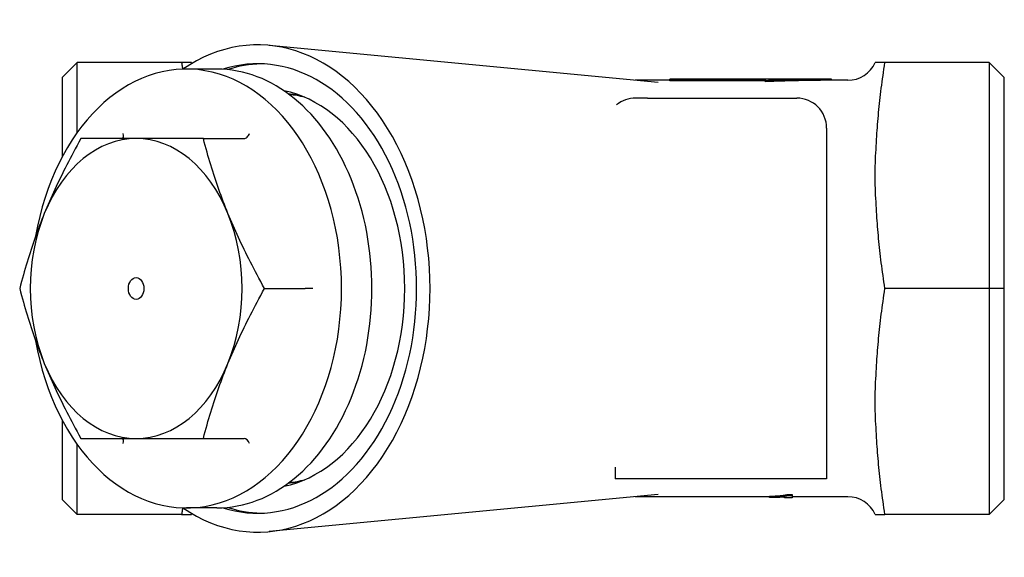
# Model space of a CAD drawing. Header units: millimetres. Extents: x 60 to 4078, y 28 to 408.
# Tile 2 of 3: x 269 to 368, y 355 to 408. Entities that reach past the tile are written whole.
import ezdxf

# ---------------------------------------------------------------- set-up
doc = ezdxf.new("R2010")
doc.units = ezdxf.units.MM
doc.layers.add('DETAIL', color=2, linetype='Continuous')

msp = doc.modelspace()

# ---------------------------------------------------------------- linework, layer by layer
at = {"layer": 'DETAIL'}
for p, q in [((333.115, 402.067), (294.232, 405.77)), ((275.019, 404.056), (273.519, 402.556)), ((285.458, 404.056), (275.019, 404.056)), ((275.019, 397.063), (275.019, 404.056)), ((286.274, 404.056), (285.458, 404.056)), ((286.435, 404.056), (286.274, 404.056)), ((354.997, 404.056), (354.836, 404.056)), ((355.813, 404.056), (354.997, 404.056)), ((366.253, 404.056), (355.813, 404.056)), ((367.753, 402.556), (366.253, 404.056)), ((366.253, 404.056), (366.253, 381.456)), ((288.973, 403.406), (285.932, 403.406)), ((273.519, 402.556), (273.519, 394.632)), ((334.28, 402.284), (330.837, 402.284)), ((334.28, 402.345), (334.28, 402.384)), ((350.293, 402.384), (334.28, 402.384)), ((343.88, 402.345), (334.28, 402.345)), ((334.28, 402.246), (334.28, 402.345)), ((343.88, 402.246), (334.28, 402.246)), ((343.88, 402.238), (343.88, 402.345)), ((343.88, 402.138), (343.88, 402.238)), ((350.474, 402.284), (350.474, 402.384)), ((352.099, 402.284), (350.474, 402.284)), ((367.753, 381.456), (367.753, 402.556)), ((332.047, 400.506), (330.872, 400.506)), ((332.047, 400.506), (346.983, 400.506)), ((349.983, 397.506), (349.983, 362.406)), ((280.912, 396.456), (275.385, 396.456)), ((287.633, 396.456), (280.912, 396.456)), ((287.633, 396.456), (291.702, 396.456)), ((293.756, 381.456), (297.826, 381.456)), ((298.588, 381.456), (297.826, 381.456)), ((366.253, 381.456), (355.813, 381.456)), ((367.753, 381.456), (366.253, 381.456)), ((366.253, 381.456), (366.253, 358.856)), ((367.753, 360.356), (367.753, 381.456)), ((273.519, 368.28), (273.519, 360.356)), ((275.385, 366.456), (280.912, 366.456)), ((280.912, 366.456), (287.633, 366.456)), ((287.633, 366.456), (291.702, 366.456)), ((275.019, 358.856), (275.019, 365.849)), ((328.833, 363.568), (328.833, 362.406)), ((349.983, 362.406), (328.833, 362.406)), ((333.115, 360.845), (294.232, 357.142)), ((344.278, 360.628), (330.837, 360.628)), ((344.278, 360.677), (344.278, 360.577)), ((344.278, 360.54), (344.278, 360.577)), ((345.775, 360.528), (345.775, 360.59)), ((346.523, 360.528), (345.775, 360.528)), ((346.04, 360.837), (346.04, 360.738)), ((346.04, 360.837), (346.523, 360.837)), ((346.04, 360.738), (346.523, 360.738)), ((346.523, 360.837), (346.523, 360.738)), ((346.523, 360.738), (346.523, 360.529)), ((352.099, 360.628), (346.523, 360.628)), ((273.519, 360.356), (275.019, 358.856)), ((288.973, 359.506), (285.932, 359.506)), ((366.253, 358.856), (367.753, 360.356)), ((285.458, 358.856), (275.019, 358.856)), ((285.458, 358.856), (286.274, 358.856)), ((286.274, 358.856), (286.435, 358.856)), ((354.836, 358.856), (354.997, 358.856)), ((354.997, 358.856), (355.813, 358.856)), ((366.253, 358.856), (355.813, 358.856))]:
    msp.add_line(p, q, dxfattribs=at)
at = {"layer": 'DETAIL', "flags": 128}
for points in [[(285.458, 404.056), (285.463, 404.029), (285.467, 404.001), (285.471, 403.973), (285.475, 403.946), (285.48, 403.918), (285.484, 403.891), (285.488, 403.864), (285.492, 403.836), (285.496, 403.809), (285.501, 403.781), (285.505, 403.754), (285.509, 403.727), (285.513, 403.699), (285.517, 403.672), (285.521, 403.645), (285.525, 403.617), (285.529, 403.59), (285.533, 403.563), (285.538, 403.536), (285.542, 403.508), (285.546, 403.481), (285.55, 403.454), (285.554, 403.427), (285.558, 403.4)], [(354.997, 396.688), (355.015, 396.981), (355.035, 397.274), (355.056, 397.568), (355.079, 397.862), (355.102, 398.158), (355.127, 398.454), (355.154, 398.752), (355.181, 399.05), (355.21, 399.35), (355.241, 399.651), (355.272, 399.953), (355.305, 400.257), (355.34, 400.563), (355.376, 400.87), (355.413, 401.179), (355.451, 401.49), (355.491, 401.802), (355.533, 402.117), (355.576, 402.434), (355.62, 402.754), (355.666, 403.075), (355.713, 403.4), (355.762, 403.727), (355.813, 404.056)], [(350.474, 402.384), (350.199, 402.383), (349.925, 402.382), (349.65, 402.381), (349.375, 402.379), (349.1, 402.376), (348.826, 402.373), (348.551, 402.37), (348.276, 402.366), (348.001, 402.362), (347.727, 402.357), (347.452, 402.351), (347.177, 402.345), (346.902, 402.339), (346.628, 402.332), (346.353, 402.325), (346.078, 402.317), (345.804, 402.309), (345.529, 402.3), (345.254, 402.291), (344.979, 402.281), (344.705, 402.271), (344.43, 402.26), (344.155, 402.249), (343.88, 402.238)], [(350.474, 402.284), (350.199, 402.283), (349.925, 402.282), (349.65, 402.281), (349.375, 402.279), (349.1, 402.276), (348.826, 402.274), (348.551, 402.27), (348.276, 402.266), (348.001, 402.262), (347.727, 402.257), (347.452, 402.252), (347.177, 402.246), (346.902, 402.239), (346.628, 402.233), (346.353, 402.225), (346.078, 402.218), (345.804, 402.209), (345.529, 402.201), (345.254, 402.191), (344.979, 402.182), (344.705, 402.172), (344.43, 402.161), (344.155, 402.15), (343.88, 402.138)], [(350.293, 402.384), (350.3, 402.384), (350.308, 402.384), (350.315, 402.384), (350.323, 402.384), (350.331, 402.384), (350.338, 402.384), (350.346, 402.384), (350.353, 402.384), (350.361, 402.384), (350.368, 402.384), (350.376, 402.384), (350.383, 402.384), (350.391, 402.384), (350.399, 402.384), (350.406, 402.384), (350.414, 402.384), (350.421, 402.384), (350.429, 402.384), (350.436, 402.384), (350.444, 402.384), (350.452, 402.384), (350.459, 402.384), (350.467, 402.384), (350.474, 402.384)], [(275.385, 396.456), (275.194, 396.111), (275.007, 395.771), (274.825, 395.435), (274.646, 395.103), (274.472, 394.776), (274.301, 394.452), (274.134, 394.131), (273.97, 393.813), (273.81, 393.499), (273.653, 393.186), (273.499, 392.877), (273.348, 392.569), (273.199, 392.263), (273.054, 391.959), (272.911, 391.656), (272.771, 391.355), (272.633, 391.054), (272.497, 390.754), (272.364, 390.455), (272.232, 390.155), (272.103, 389.856), (271.976, 389.557), (271.85, 389.257), (271.726, 388.956)], [(290.097, 388.956), (289.976, 389.257), (289.856, 389.557), (289.739, 389.856), (289.624, 390.155), (289.511, 390.455), (289.4, 390.754), (289.291, 391.054), (289.183, 391.355), (289.078, 391.656), (288.973, 391.959), (288.87, 392.263), (288.769, 392.569), (288.669, 392.877), (288.57, 393.186), (288.472, 393.499), (288.376, 393.813), (288.28, 394.131), (288.185, 394.452), (288.091, 394.776), (287.998, 395.103), (287.906, 395.435), (287.814, 395.771), (287.723, 396.111), (287.633, 396.456)], [(354.997, 388.824), (354.977, 389.147), (354.957, 389.475), (354.937, 389.806), (354.918, 390.14), (354.9, 390.476), (354.884, 390.811), (354.87, 391.146), (354.858, 391.478), (354.849, 391.806), (354.842, 392.129), (354.838, 392.446), (354.836, 392.756), (354.838, 393.066), (354.842, 393.383), (354.849, 393.706), (354.858, 394.035), (354.87, 394.367), (354.884, 394.701), (354.9, 395.036), (354.918, 395.372), (354.937, 395.706), (354.957, 396.038), (354.977, 396.365), (354.997, 396.688)], [(271.726, 388.956), (271.605, 388.656), (271.485, 388.356), (271.368, 388.056), (271.253, 387.757), (271.14, 387.458), (271.029, 387.158), (270.92, 386.858), (270.812, 386.558), (270.706, 386.256), (270.602, 385.953), (270.499, 385.649), (270.398, 385.343), (270.298, 385.036), (270.199, 384.726), (270.101, 384.414), (270.004, 384.099), (269.909, 383.781), (269.814, 383.461), (269.72, 383.137), (269.627, 382.809), (269.535, 382.477), (269.443, 382.142), (269.352, 381.801), (269.262, 381.456)], [(293.756, 381.456), (293.565, 381.801), (293.378, 382.142), (293.196, 382.477), (293.017, 382.809), (292.843, 383.137), (292.672, 383.461), (292.505, 383.781), (292.341, 384.099), (292.181, 384.414), (292.024, 384.726), (291.87, 385.036), (291.719, 385.343), (291.571, 385.649), (291.425, 385.953), (291.282, 386.256), (291.142, 386.558), (291.004, 386.858), (290.868, 387.158), (290.735, 387.458), (290.603, 387.757), (290.474, 388.056), (290.347, 388.356), (290.221, 388.656), (290.097, 388.956)], [(355.813, 381.456), (355.762, 381.786), (355.713, 382.113), (355.666, 382.437), (355.62, 382.759), (355.576, 383.078), (355.533, 383.395), (355.491, 383.71), (355.451, 384.023), (355.413, 384.334), (355.376, 384.642), (355.34, 384.95), (355.305, 385.255), (355.272, 385.559), (355.241, 385.861), (355.21, 386.162), (355.181, 386.462), (355.154, 386.761), (355.127, 387.058), (355.102, 387.354), (355.079, 387.65), (355.056, 387.944), (355.035, 388.238), (355.015, 388.532), (354.997, 388.824)], [(269.262, 381.456), (269.352, 381.111), (269.443, 380.771), (269.535, 380.435), (269.627, 380.103), (269.72, 379.776), (269.814, 379.452), (269.909, 379.131), (270.004, 378.813), (270.101, 378.499), (270.199, 378.186), (270.298, 377.877), (270.398, 377.569), (270.499, 377.263), (270.602, 376.959), (270.706, 376.656), (270.812, 376.355), (270.92, 376.054), (271.029, 375.754), (271.14, 375.455), (271.253, 375.155), (271.368, 374.856), (271.485, 374.557), (271.605, 374.257), (271.726, 373.956)], [(290.097, 373.956), (290.221, 374.257), (290.347, 374.557), (290.474, 374.856), (290.603, 375.155), (290.735, 375.455), (290.868, 375.754), (291.004, 376.054), (291.142, 376.355), (291.282, 376.656), (291.425, 376.959), (291.571, 377.263), (291.719, 377.569), (291.87, 377.877), (292.024, 378.186), (292.181, 378.499), (292.341, 378.813), (292.505, 379.131), (292.672, 379.452), (292.843, 379.776), (293.017, 380.103), (293.196, 380.435), (293.378, 380.771), (293.565, 381.111), (293.756, 381.456)], [(354.997, 374.088), (355.015, 374.381), (355.035, 374.674), (355.056, 374.968), (355.079, 375.262), (355.102, 375.558), (355.127, 375.854), (355.154, 376.152), (355.181, 376.45), (355.21, 376.75), (355.241, 377.051), (355.272, 377.353), (355.305, 377.657), (355.34, 377.963), (355.376, 378.27), (355.413, 378.579), (355.451, 378.89), (355.491, 379.202), (355.533, 379.517), (355.576, 379.834), (355.62, 380.154), (355.666, 380.475), (355.713, 380.8), (355.762, 381.127), (355.813, 381.456)], [(271.726, 373.956), (271.85, 373.656), (271.976, 373.356), (272.103, 373.056), (272.232, 372.757), (272.364, 372.458), (272.497, 372.158), (272.633, 371.858), (272.771, 371.558), (272.911, 371.256), (273.054, 370.953), (273.199, 370.649), (273.348, 370.343), (273.499, 370.036), (273.653, 369.726), (273.81, 369.414), (273.97, 369.099), (274.134, 368.781), (274.301, 368.461), (274.472, 368.137), (274.646, 367.809), (274.825, 367.477), (275.007, 367.142), (275.194, 366.801), (275.385, 366.456)], [(287.633, 366.456), (287.723, 366.801), (287.814, 367.142), (287.906, 367.477), (287.998, 367.809), (288.091, 368.137), (288.185, 368.461), (288.28, 368.781), (288.376, 369.099), (288.472, 369.414), (288.57, 369.726), (288.669, 370.036), (288.769, 370.343), (288.87, 370.649), (288.973, 370.953), (289.078, 371.256), (289.183, 371.558), (289.291, 371.858), (289.4, 372.158), (289.511, 372.458), (289.624, 372.757), (289.739, 373.056), (289.856, 373.356), (289.976, 373.656), (290.097, 373.956)], [(354.997, 366.224), (354.977, 366.547), (354.957, 366.875), (354.937, 367.206), (354.918, 367.54), (354.9, 367.876), (354.884, 368.211), (354.87, 368.546), (354.858, 368.878), (354.849, 369.206), (354.842, 369.529), (354.838, 369.846), (354.836, 370.156), (354.838, 370.466), (354.842, 370.783), (354.849, 371.106), (354.858, 371.435), (354.87, 371.767), (354.884, 372.101), (354.9, 372.436), (354.918, 372.772), (354.937, 373.106), (354.957, 373.438), (354.977, 373.765), (354.997, 374.088)], [(355.813, 358.856), (355.762, 359.186), (355.713, 359.513), (355.666, 359.837), (355.62, 360.159), (355.576, 360.478), (355.533, 360.795), (355.491, 361.11), (355.451, 361.423), (355.413, 361.734), (355.376, 362.042), (355.34, 362.35), (355.305, 362.655), (355.272, 362.959), (355.241, 363.261), (355.21, 363.562), (355.181, 363.862), (355.154, 364.161), (355.127, 364.458), (355.102, 364.754), (355.079, 365.05), (355.056, 365.344), (355.035, 365.638), (355.015, 365.932), (354.997, 366.224)], [(344.278, 360.677), (344.381, 360.68), (344.482, 360.684), (344.582, 360.688), (344.679, 360.692), (344.773, 360.697), (344.866, 360.702), (344.956, 360.707), (345.044, 360.712), (345.13, 360.718), (345.214, 360.724), (345.296, 360.731), (345.375, 360.738), (345.451, 360.745), (345.524, 360.752), (345.593, 360.76), (345.657, 360.768), (345.719, 360.776), (345.776, 360.784), (345.829, 360.793), (345.879, 360.801), (345.925, 360.81), (345.967, 360.819), (346.005, 360.828), (346.04, 360.837)], [(344.278, 360.577), (344.381, 360.58), (344.482, 360.584), (344.582, 360.588), (344.679, 360.592), (344.773, 360.597), (344.866, 360.602), (344.956, 360.607), (345.044, 360.613), (345.13, 360.618), (345.214, 360.625), (345.296, 360.631), (345.375, 360.638), (345.451, 360.646), (345.524, 360.653), (345.593, 360.661), (345.657, 360.669), (345.719, 360.677), (345.776, 360.685), (345.829, 360.693), (345.879, 360.702), (345.925, 360.711), (345.967, 360.72), (346.005, 360.729), (346.04, 360.738)], [(345.775, 360.59), (345.729, 360.587), (345.68, 360.583), (345.629, 360.58), (345.576, 360.577), (345.521, 360.575), (345.463, 360.572), (345.402, 360.569), (345.34, 360.566), (345.275, 360.564), (345.207, 360.561), (345.138, 360.559), (345.066, 360.557), (344.993, 360.554), (344.922, 360.552), (344.852, 360.551), (344.783, 360.549), (344.715, 360.547), (344.649, 360.546), (344.584, 360.545), (344.52, 360.544), (344.458, 360.543), (344.396, 360.542), (344.336, 360.541), (344.278, 360.54)], [(285.558, 359.513), (285.554, 359.485), (285.55, 359.458), (285.546, 359.431), (285.542, 359.404), (285.538, 359.377), (285.533, 359.349), (285.529, 359.322), (285.525, 359.295), (285.521, 359.268), (285.517, 359.24), (285.513, 359.213), (285.509, 359.186), (285.505, 359.158), (285.501, 359.131), (285.496, 359.104), (285.492, 359.076), (285.488, 359.049), (285.484, 359.021), (285.48, 358.994), (285.475, 358.966), (285.471, 358.939), (285.467, 358.911), (285.463, 358.884), (285.458, 358.856)]]:
    msp.add_lwpolyline(points, dxfattribs=at)
at = {"layer": 'DETAIL'}
for centre, start, end in [((289.172, 405.284), 204.16296, 206.02688), ((352.099, 405.284), 270, 335.83704), ((330.873, 397.506), 90, 129.56545), ((346.983, 397.506), 0, 90), ((352.099, 357.628), 24.16296, 90), ((289.172, 357.628), 153.97312, 155.83704)]:
    msp.add_arc(centre, 3, start, end, dxfattribs=at)
for centre, major_axis, ratio, start_param, end_param in [((293.074, 381.456), (0, -24.369), 0.707107, 5.833342, 9.874621), ((293.071, 381.456), (0, -22.479), 0.707107, 6.062282, 9.645682), ((285.932, 381.456), (0, -21.95), 0.707107, 4.953047, 10.754917), ((293.698, 381.456), (0, 22.479), 0.707107, 0.019721, 0.228855), ((288.973, 381.456), (0, -21.95), 0.707107, 0, 3.141593), ((293.636, 381.456), (0, -20), 0.707107, 0.145714, 2.995879), ((295.253, 381.456), (0, 19.5), 0.707107, 6.119545, 6.217672), ((295.273, 381.456), (0, 19.45), 0.707107, 6.100729, 6.21357), ((279.251, 396.956), (0.315, -0.468), 0.554902, 5.926323, 7.497119), ((291.907, 396.956), (-0.315, -0.468), 0.554902, 0.356862, 1.927659), ((280.912, 381.456), (0, 15), 0.707107, 0, 1.047198), ((280.912, 381.456), (0, 15), 0.707107, 5.235988, 6.283185), ((280.912, 381.456), (0, -15), 0.707107, 4.18879, 5.235988), ((280.912, 381.456), (0, 15), 0.707107, 4.18879, 5.235988), ((280.912, 381.456), (0, -15), 0.707107, 5.235988, 6.283185), ((280.912, 381.456), (0, -15), 0.707107, 0, 1.047198), ((279.251, 365.956), (0.315, 0.468), 0.554902, 5.069251, 6.640047), ((291.907, 365.956), (-0.315, 0.468), 0.554902, 4.355527, 5.926323), ((295.253, 381.456), (0, -19.5), 0.707107, 0.065514, 0.163641), ((295.273, 381.456), (0, -19.45), 0.707107, 0.069616, 0.182456), ((293.698, 381.456), (0, -22.479), 0.707107, 6.054331, 6.263464)]:
    msp.add_ellipse(centre, major_axis=major_axis, ratio=ratio, start_param=start_param, end_param=end_param, dxfattribs=at)
msp.add_ellipse((280.912, 381.456), major_axis=(0, -1.1), ratio=0.707107, dxfattribs=at)

doc.saveas('drawing.dxf')
